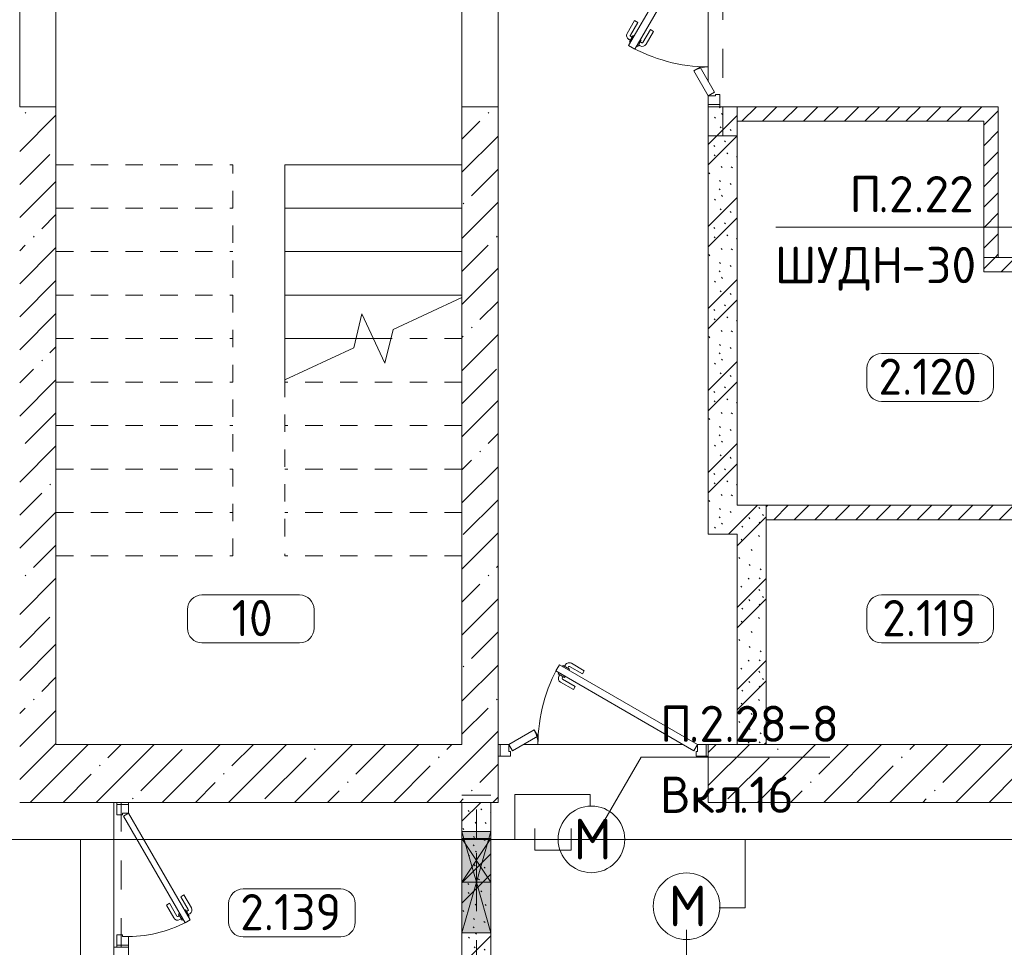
# Model space of a CAD drawing. Header units: millimetres. Extents: x -32229 to 291619, y -13689 to 125138.
# Tile 89 of 256: x 96505 to 103297, y 1600 to 8000. Entities that reach past the tile are written whole.
import ezdxf

# ---------------------------------------------------------------- set-up
doc = ezdxf.new("R2010")
doc.units = ezdxf.units.MM
for name, pattern in [('2_Пунктир_ 0_6 мм', [240, 120, -120]), ('3_ Штрих_ 1 х 1 мм', [400, 200, -200]), ('ADSK_Сверху', [900, 600, -300]), ('Штриховая', [1000, 600, -400])]:
    doc.linetypes.add(name, pattern=pattern)
for name, color, linetype, lineweight in [('A-____-NOTE-TEXT', 7, 'Continuous', 18), ('A-AREA-____-IDEN', 7, 'Continuous', 9), ('A-DETL-____-THIN', 7, 'Continuous', 9), ('A-DOOR-____-MCUT', 7, 'Continuous', 9), ('A-DOOR-____-OTLN', 7, 'Continuous', 18), ('A-DOOR-FRAM-MCUT', 7, 'Continuous', 9), ('A-DOOR-OPNG-OTLN', 7, 'Continuous', 18), ('A-FLOR-____-OTLN', 7, 'Continuous', 18), ('A-GLAZ-____-MCUT', 7, 'Continuous', 9), ('A-GLAZ-____-OTLN', 7, 'Continuous', 18), ('A-WALL-____-MCUT', 7, 'Continuous', 40), ('A-WALL-____-PATT', 7, 'Continuous', 40), ('G-____-____-TEXT', 7, 'Continuous', 9), ('I-WALL-____-MCUT', 7, 'Continuous', 40), ('S-BEAM-____-OTLN', 7, 'Continuous', 18), ('S-STRS-____-MBND', 7, 'ADSK_Сверху', 18), ('S-STRS-____-OTLN', 7, 'Continuous', 18)]:
    doc.layers.add(name, color=color, linetype=linetype, lineweight=lineweight)
doc.layers.add('A-DETL-____-OTLN', color=7, linetype='Continuous', lineweight=9, true_color=0x00a600)
doc.styles.add('GOST Common_2', font='GOST_Common.ttf', dxfattribs={"height": 280})
doc.styles.add('GOST Common_9', font='GOST_Common.ttf', dxfattribs={"height": 250})
doc.styles.add('ISOCPEUR', font='isocpeur.ttf', dxfattribs={"height": 250})
pattern_1 = [(135, (300.56, 377.28), (-565.6854, 6e-14), [10, -790]), (135, (349.8, 474.73), (-565.6854, 6e-14), [10, -790]), (135, (423.93, 473.06), (-565.6854, 6e-14), [10, -790]), (135, (229.92, 447.9), (-565.6854, 6e-14), [10, -790]), (135, (155.08, 447.9), (-565.6854, 6e-14), [10, -790]), (135, (114.9, 369.03), (-565.6854, 6e-14), [10, -790]), (135, (132.43, 285.8), (-565.6854, 6e-14), [10, -790]), (135, (214.66, 322), (-565.6854, 6e-14), [10, -790]), (135, (198.16, 261.88), (-565.6854, 6e-14), [10, -790]), (135, (45.2, 272.9), (-565.6854, 6e-14), [10, -790]), (135, (42.32, 336.16), (-565.6854, 6e-14), [10, -790]), (135, (92.26, 192.24), (-565.6854, 6e-14), [10, -790]), (135, (7.07, 149.2), (-565.6854, 6e-14), [10, -790]), (135, (80.6, 95.1), (-565.6854, 6e-14), [10, -790]), (135, (79.53, 36.94), (-565.6854, 6e-14), [10, -790]), (135, (153.87, 74.56), (-565.6854, 6e-14), [10, -790]), (135, (228.35, 124.8), (-565.6854, 6e-14), [10, -790]), (135, (279.75, 180.4), (-565.6854, 6e-14), [10, -790]), (135, (282.9, 31.63), (-565.6854, 6e-14), [10, -790]), (135, (377.38, 53.45), (-565.6854, 6e-14), [10, -790]), (135, (352.28, 102.7), (-565.6854, 6e-14), [10, -790]), (135, (354.05, 0), (-565.6854, 6e-14), [10, -790]), (135, (553.23, 16.45), (-565.6854, 6e-14), [10, -790]), (135, (542.38, 63.45), (-565.6854, 6e-14), [10, -790]), (135, (536.58, 239.3), (-565.6854, 6e-14), [10, -790]), (135, (475.85, 203.9), (-565.6854, 6e-14), [10, -790]), (135, (475.85, 316.54), (-565.6854, 6e-14), [10, -790]), (135, (520.8, 408.7), (-565.6854, 6e-14), [10, -790]), (135, (551.1, 470.8), (-565.6854, 6e-14), [10, -790]), (135, (235.25, 537.93), (-565.6854, 6e-14), [10, -790]), (135, (407.25, 547.65), (-565.6854, 6e-14), [10, -790]), (135, (94.5, 558.6), (-565.6854, 6e-14), [10, -790]), (135, (46.4, 532.3), (-565.6854, 6e-14), [10, -790]), (135, (85.56, 465.04), (-565.6854, 6e-14), [10, -790]), (135, (355.53, 181.14), (-565.6854, 6e-14), [10, -790]), (135, (362.23, 243.6), (-565.6854, 6e-14), [10, -790]), (135, (413.45, 344.1), (-565.6854, 6e-14), [10, -790]), (135, (286.3, 273.25), (-565.6854, 6e-14), [10, -790]), (135, (423.02, 263.72), (-565.6854, 6e-14), [10, -790]), (135, (162.94, 190.2), (-565.6854, 6e-14), [10, -790]), (135, (470.25, 120.93), (-565.6854, 6e-14), [10, -790]), (135, (484.48, 9.78), (-565.6854, 6e-14), [10, -790]), (45, (0, 212.13), (-565.6854, 0), []), (45, (212.13, 0), (-565.6854, 0), []), (45, (353.55, 0), (-565.6854, 0), []), (45, (0, 353.55), (-565.6854, 0), [])]
pattern_2 = [(45, (0, 0), (-70.71068, 70.71068), [])]
pattern_3 = [(45, (0, 0), (-228.0985, 228.0985), []), (45, (228.1, 0), (-228.0985, 228.0985), [403.225, -80.645, 6.706, -73.939])]

# ---------------------------------------------------------------- blocks, each defined once
blk = doc.blocks.new('АР_Дверь двупольная - 1450х2100h_1100_200__ЛК-5951707--02 ЭМ')
at = {"layer": 'A-DOOR-____-MCUT', "color": 253, "lineweight": 13, "true_color": 0xaaaaaa}
for p, q in [((-302.6, 650), (-327.6, 606.7)), ((650, 100), (-302.6, 650)), ((-327.6, 606.7), (625, 56.7)), ((-650, 100), (-476.8, 200)), ((-451.8, 156.7), (-625, 56.7)), ((-476.8, 200), (-451.8, 156.7)), ((-625, 56.7), (-650, 100)), ((625, 56.7), (650, 100))]:
    blk.add_line(p, q, dxfattribs=at)
at = {"layer": 'A-DOOR-____-OTLN', "color": 253, "lineweight": 5, "true_color": 0xaaaaaa}
for p, q in [((-281, 637.5), (-277, 644.4)), ((-277, 644.4), (-233.7, 619.4)), ((-266.2, 638.2), (-260.1, 648.6)), ((-244.5, 625.7), (-238.5, 636.1)), ((-233.7, 619.4), (-237.7, 612.5)), ((-142.9, 586.7), (-231.7, 637.9)), ((-130.4, 608.3), (-219.2, 659.6)), ((-306, 594.2), (-310, 587.3)), ((-310, 587.3), (-266.7, 562.3)), ((-299.2, 581), (-305.2, 570.6)), ((-277.5, 568.5), (-283.5, 558.1)), ((-192.9, 500), (-281.7, 551.3)), ((-266.7, 562.3), (-262.7, 569.2)), ((-142.9, 586.7), (-130.4, 608.3)), ((-205.4, 478.4), (-294.2, 529.7)), ((-192.9, 500), (-205.4, 478.4))]:
    blk.add_line(p, q, dxfattribs=at)
for centre, radius, start, end in [((650, 100), 1100, 150, 180), ((-234.2, 633.6), 30, 60, 150), ((-234.2, 633.6), 4.99, 60, 150), ((-279.2, 555.6), 30, 150, 240), ((-279.2, 555.6), 4.99, 150, 240), ((-650, 100), 200, 0, 30)]:
    blk.add_arc(centre, radius, start, end, dxfattribs=at)
at = {"layer": 'A-DOOR-FRAM-MCUT', "color": 253, "lineweight": 13, "true_color": 0xaaaaaa}
for p, q in [((-710, 100), (-725, 100)), ((-710, 100), (-650, 100)), ((-710, 20), (-710, 100)), ((-650, 100), (-650, 50)), ((710, 100), (650, 100)), ((650, 100), (650, 50)), ((710, 20), (710, 100)), ((710, 100), (725, 100)), ((-710, 20), (-725, 20)), ((-640, 20), (-710, 20)), ((-650, 50), (-640, 50)), ((-640, 50), (-640, 20)), ((650, 50), (640, 50)), ((640, 50), (640, 20)), ((640, 20), (710, 20)), ((710, 20), (725, 20))]:
    blk.add_line(p, q, dxfattribs=at)
blk = doc.blocks.new('АР_Дверь однопольная - 1000х2100h_850__Кладовая-4711757--02 ЭМ')
at = {"layer": 'A-DOOR-____-MCUT', "color": 253, "lineweight": 13, "true_color": 0xaaaaaa}
for p, q in [((311.1, 475), (-425, 50)), ((-405, 15.4), (331.1, 440.4)), ((331.1, 440.4), (311.1, 475)), ((-425, 50), (-405, 15.4))]:
    blk.add_line(p, q, dxfattribs=at)
at = {"layer": 'A-DOOR-____-OTLN', "color": 253, "lineweight": 5, "true_color": 0xaaaaaa}
for p, q in [((138.9, 433.3), (227.7, 484.6)), ((151.4, 411.7), (138.9, 433.3)), ((151.4, 411.7), (240.2, 462.9)), ((285.5, 469.4), (242.2, 444.4)), ((242.2, 444.4), (246.2, 437.5)), ((253, 450.7), (247, 461.1)), ((274.6, 463.2), (268.6, 473.6)), ((313.5, 420.9), (270.2, 395.9)), ((289.5, 462.5), (285.5, 469.4)), ((302.6, 414.7), (308.7, 404.3)), ((309.5, 427.9), (313.5, 420.9)), ((196.4, 333.7), (285.2, 385)), ((208.9, 312.1), (297.7, 363.3)), ((270.2, 395.9), (266.2, 402.9)), ((281, 402.2), (287, 391.8)), ((196.4, 333.7), (208.9, 312.1))]:
    blk.add_line(p, q, dxfattribs=at)
for centre, radius, start, end in [((242.7, 458.6), 30, 30, 120), ((242.7, 458.6), 4.99, 30, 120), ((-425, 50), 850, 360, 30), ((282.7, 389.3), 4.99, 300, 30), ((282.7, 389.3), 30, 300, 30)]:
    blk.add_arc(centre, radius, start, end, dxfattribs=at)
at = {"layer": 'A-DOOR-FRAM-MCUT', "color": 253, "lineweight": 13, "true_color": 0xaaaaaa}
for p, q in [((-485, 50), (-500, 50)), ((-425, 50), (-485, 50)), ((-485, 50), (-485, -30)), ((-425, 10), (-425, 50)), ((-415, 10), (-425, 10)), ((-415, -30), (-415, 10)), ((425, 10), (415, 10)), ((415, 10), (415, -30)), ((485, 50), (425, 50)), ((425, 50), (425, 10)), ((485, -30), (485, 50)), ((485, 50), (500, 50)), ((-485, -30), (-500, -30)), ((-485, -30), (-415, -30)), ((415, -30), (485, -30)), ((485, -30), (500, -30))]:
    blk.add_line(p, q, dxfattribs=at)
blk = doc.blocks.new('КР-Проем - Настраиваемый-3515713--02 ЭМ')
at = {"layer": 'A-DOOR-OPNG-OTLN', "color": 253, "lineweight": 13, "true_color": 0xaaaaaa}
for p, q in [((-725, 125), (725, 125)), ((-725, -125), (725, -125))]:
    blk.add_line(p, q, dxfattribs=at)
blk = doc.blocks.new('АР_Дверь двупольная - 1450х2100h_1100_200__ЛК-5838898--02 ЭМ')
at = {"layer": 'A-DOOR-____-MCUT', "color": 253, "lineweight": 13, "true_color": 0xaaaaaa}
for p, q in [((-302.6, 750), (-327.6, 706.7)), ((650, 200), (-302.6, 750)), ((-327.6, 706.7), (625, 156.7)), ((-650, 200), (-476.8, 300)), ((-476.8, 300), (-451.8, 256.7)), ((-451.8, 256.7), (-625, 156.7)), ((-625, 156.7), (-650, 200)), ((625, 156.7), (650, 200))]:
    blk.add_line(p, q, dxfattribs=at)
at = {"layer": 'A-DOOR-____-OTLN', "color": 253, "lineweight": 5, "true_color": 0xaaaaaa}
for p, q in [((-266.2, 738.2), (-260.1, 748.6)), ((-130.4, 708.3), (-219.2, 759.6)), ((-306, 694.2), (-310, 687.3)), ((-310, 687.3), (-266.7, 662.3)), ((-299.2, 681), (-305.2, 670.6)), ((-281, 737.5), (-277, 744.4)), ((-277, 744.4), (-233.7, 719.4)), ((-244.5, 725.7), (-238.5, 736.1)), ((-233.7, 719.4), (-237.7, 712.5)), ((-142.9, 686.7), (-231.7, 737.9)), ((-142.9, 686.7), (-130.4, 708.3)), ((-205.4, 578.4), (-294.2, 629.7)), ((-277.5, 668.5), (-283.5, 658.1)), ((-192.9, 600), (-281.7, 651.3)), ((-266.7, 662.3), (-262.7, 669.2)), ((-192.9, 600), (-205.4, 578.4))]:
    blk.add_line(p, q, dxfattribs=at)
for centre, radius, start, end in [((650, 200), 1100, 150, 180), ((-234.2, 733.6), 30, 60, 150), ((-234.2, 733.6), 4.99, 60, 150), ((-279.2, 655.6), 30, 150, 240), ((-279.2, 655.6), 4.99, 150, 240), ((-650, 200), 200, 0, 30)]:
    blk.add_arc(centre, radius, start, end, dxfattribs=at)
at = {"layer": 'A-DOOR-FRAM-MCUT', "color": 253, "lineweight": 13, "true_color": 0xaaaaaa}
for p, q in [((-710, 200), (-725, 200)), ((-710, 200), (-650, 200)), ((-710, 120), (-710, 200)), ((-650, 200), (-650, 150)), ((-650, 150), (-640, 150)), ((-640, 150), (-640, 120)), ((650, 150), (640, 150)), ((640, 150), (640, 120)), ((710, 200), (650, 200)), ((650, 200), (650, 150)), ((710, 120), (710, 200)), ((710, 200), (725, 200)), ((-710, 120), (-725, 120)), ((-640, 120), (-710, 120)), ((640, 120), (710, 120)), ((710, 120), (725, 120))]:
    blk.add_line(p, q, dxfattribs=at)
blk = doc.blocks.new('АР_Отверстие прямоугольное - ОВВ-7434242--02 ЭМ')
at = {"layer": 'A-GLAZ-____-OTLN', "lineweight": 13, "true_color": 0xf0f0f0}
blk.add_hatch(color=7, dxfattribs=at).paths.add_polyline_path([(-225, 100), (-225, -100), (475, -100), (475, 100), (125, 100)])
at = {"layer": 'A-GLAZ-____-MCUT', "color": 253, "lineweight": 13, "true_color": 0xaaaaaa}
for p, q in [((-225, 100), (-225, -100)), ((475, 100), (475, -100))]:
    blk.add_line(p, q, dxfattribs=at)
at = {"layer": 'A-GLAZ-____-OTLN', "color": 253, "lineweight": 5, "true_color": 0xaaaaaa}
for p, q in [((-225, 100), (125, 0)), ((425, 85.7), (125, 0)), ((475, 100), (425, 85.7)), ((125, 0), (-225, -100)), ((125, 0), (425, -85.7)), ((425, -85.7), (475, -100))]:
    blk.add_line(p, q, dxfattribs=at)
at = {"layer": 'A-GLAZ-____-OTLN', "color": 253, "lineweight": 13, "true_color": 0xaaaaaa}
for p, q in [((125, 100), (-225, 100)), ((-225, 100), (-225, -100)), ((425, 100), (125, 100)), ((475, 100), (425, 100)), ((475, -100), (475, 100)), ((-225, -100), (125, -100)), ((125, -100), (425, -100)), ((425, -100), (475, -100))]:
    blk.add_line(p, q, dxfattribs=at)
blk = doc.blocks.new('АР_Отверстие прямоугольное - АПТ-4358068--02 ЭМ')
at = {"layer": 'A-GLAZ-____-OTLN', "lineweight": 13, "true_color": 0xf0f0f0}
blk.add_hatch(color=7, dxfattribs=at).paths.add_polyline_path([(275, -100), (275, 100), (-25, 100), (-25, -100)])
at = {"layer": 'A-GLAZ-____-MCUT', "color": 253, "lineweight": 13, "true_color": 0xaaaaaa}
for p, q in [((-25, 100), (-25, -100)), ((275, 100), (275, -100))]:
    blk.add_line(p, q, dxfattribs=at)
at = {"layer": 'A-GLAZ-____-OTLN', "color": 253, "lineweight": 5, "true_color": 0xaaaaaa}
for p, q in [((275, 100), (-25, -100)), ((-25, 100), (275, -100))]:
    blk.add_line(p, q, dxfattribs=at)
at = {"layer": 'A-GLAZ-____-OTLN', "color": 253, "lineweight": 13, "true_color": 0xaaaaaa}
for p, q in [((275, 100), (-25, 100)), ((-25, 100), (-25, -100)), ((275, -100), (275, 100)), ((-25, -100), (275, -100))]:
    blk.add_line(p, q, dxfattribs=at)
blk = doc.blocks.new('АР_Перемычка - 100_Уx1_75x5__Оп_0_125x80x5_-250-6145371--02 ЭМ')
at = {"layer": 'S-BEAM-____-OTLN', "color": 9, "linetype": '3_ Штрих_ 1 х 1 мм', "lineweight": 15, "true_color": 0xc4c4c4}
for p, q in [((-500, 50), (-500, -50)), ((750, 50), (750, -50)), ((-500, 0), (750, 0))]:
    blk.add_line(p, q, dxfattribs=at)
blk = doc.blocks.new('АР_Перемычка - 200_Ар_10x3_250-250-5131944--02 ЭМ')
at = {"layer": 'S-BEAM-____-OTLN', "color": 9, "linetype": '3_ Штрих_ 1 х 1 мм', "lineweight": 15, "true_color": 0xc4c4c4}
for p, q in [((-600, 100), (-600, -100)), ((600, 100), (600, -100)), ((-600, 0), (0, 0)), ((0, 0), (300, 0)), ((300, 0), (600, 0))]:
    blk.add_line(p, q, dxfattribs=at)
blk = doc.blocks.new('АР_Перемычка - 200_Уx2_75x5__300-200-7330641--02 ЭМ')
at = {"layer": 'S-BEAM-____-OTLN', "color": 9, "linetype": '3_ Штрих_ 1 х 1 мм', "lineweight": 15, "true_color": 0xc4c4c4}
for p, q in [((-925, 100), (-925, -100)), ((1025, 100), (1025, -100)), ((-925, 0), (1025, 0))]:
    blk.add_line(p, q, dxfattribs=at)
blk = doc.blocks.new('Наметкина 10_РД_АР_П_отсоединено_rvt-1--02 ЭМ')
at = {"layer": 'A-WALL-____-PATT', "lineweight": 5, "true_color": 0xaaaaaa}
h = blk.add_hatch(dxfattribs=at)
h.set_pattern_fill('FP_1', color=253, style=0, pattern_type=2)
h.set_pattern_definition(pattern_1)
h.paths.add_polyline_path([(101455.3, 4650), (101455.3, 7400), (101255.3, 7400), (101255.3, 4650)])
h.paths.add_polyline_path([(101255.3, 8850), (101455.3, 8850), (101455.3, 8950), (101255.3, 8950)])
h = blk.add_hatch(dxfattribs=at)
h.set_pattern_fill('FP_3', color=253, style=0, pattern_type=2)
h.set_pattern_definition(pattern_3)
h.paths.add_polyline_path([(96755.3, 3000), (96755.3, 7400), (96505.3, 7400), (96505.3, 3000)])
h = blk.add_hatch(dxfattribs=at)
h.set_pattern_fill('FP_3', color=253, style=0, pattern_type=2)
h.set_pattern_definition(pattern_3)
h.paths.add_polyline_path([(99805.3, 3000), (99805.3, 7400), (99555.3, 7400), (99555.3, 3000)])
h = blk.add_hatch(dxfattribs=at)
h.set_pattern_fill('FP_2', color=253, style=0, pattern_type=2)
h.set_pattern_definition(pattern_2)
h.paths.add_polyline_path([(103155.3, 7300), (103155.3, 7400), (101455.3, 7400), (101455.3, 7300)])
h = blk.add_hatch(dxfattribs=at)
h.set_pattern_fill('FP_2', color=253, style=0, pattern_type=2)
h.set_pattern_definition(pattern_2)
h.paths.add_polyline_path([(103231.2, 6360), (103255.3, 6360), (103255.3, 7400), (103155.3, 7400), (103155.3, 6360)])
h = blk.add_hatch(dxfattribs=at)
h.set_pattern_fill('FP_2', color=253, style=0, pattern_type=2)
h.set_pattern_definition(pattern_2)
h.paths.add_polyline_path([(104305.3, 6260), (104305.3, 6360), (103155.3, 6360), (103155.3, 6260), (103231.2, 6260)])
h = blk.add_hatch(dxfattribs=at)
h.set_pattern_fill('FP_1', color=253, style=0, pattern_type=2)
h.set_pattern_definition(pattern_1)
h.paths.add_polyline_path([(101655.3, 4450), (101655.3, 4650), (101255.3, 4650), (101255.3, 4450), (101455.3, 4450)])
h = blk.add_hatch(dxfattribs=at)
h.set_pattern_fill('FP_2', color=253, style=0, pattern_type=2)
h.set_pattern_definition(pattern_2)
h.paths.add_polyline_path([(104305.3, 4550), (104305.3, 4650), (101655.3, 4650), (101655.3, 4550), (103231.2, 4550)])
h = blk.add_hatch(dxfattribs=at)
h.set_pattern_fill('FP_1', color=253, style=0, pattern_type=2)
h.set_pattern_definition(pattern_1)
h.paths.add_polyline_path([(101655.3, 3000), (101655.3, 4450), (101455.3, 4450), (101455.3, 3000)])
h = blk.add_hatch(dxfattribs=at)
h.set_pattern_fill('FP_3', color=253, style=0, pattern_type=2)
h.set_pattern_definition(pattern_3)
h.paths.add_polyline_path([(109805.3, 2600), (109805.3, 3000), (101255.3, 3000), (101255.3, 2600), (109705.3, 2600)])
h.paths.add_polyline_path([(99805.3, 2600), (99805.3, 3000), (96505.3, 3000), (96505.3, 2600), (97907.3, 2600)])
h = blk.add_hatch(dxfattribs=at)
h.set_pattern_fill('FP_1', color=253, style=0, pattern_type=2)
h.set_pattern_definition(pattern_1)
h.paths.add_polyline_path([(99555.3, -1250), (99755.3, -1250), (99755.3, 2600), (99555.3, 2600), (99555.3, 250)])
at = {"layer": 'A-FLOR-____-OTLN', "color": 253, "lineweight": 13, "true_color": 0xaaaaaa}
for p, q in [((96755.3, 7400), (96755.3, 8850)), ((96755.3, 8850), (96755.3, 7400)), ((99555.3, 8850), (99555.3, 7400)), ((99555.3, 7400), (99555.3, 8850)), ((101255.3, 8675), (101255.3, 7575)), ((101255.3, 7575), (101255.3, 8675)), ((101255.3, 7415), (101255.3, 7400)), ((101255.3, 7400), (101255.3, 7415)), ((99820.3, 3000), (99805.3, 3000)), ((99805.3, 3000), (99820.3, 3000)), ((101080.3, 3000), (99980.3, 3000)), ((99980.3, 3000), (101080.3, 3000)), ((101255.3, 3000), (101240.3, 3000)), ((101240.3, 3000), (101255.3, 3000)), ((97155.3, 1600), (97155.3, 2600)), ((97155.3, 2600), (97155.3, 1600))]:
    blk.add_line(p, q, dxfattribs=at)
at = {"layer": 'A-WALL-____-MCUT', "color": 253, "lineweight": 13, "true_color": 0xaaaaaa}
for p, q in [((96755.3, 7400), (96505.3, 7400)), ((96755.3, 3000), (96755.3, 7400)), ((99555.3, 7400), (99555.3, 3000)), ((99805.3, 7400), (99555.3, 7400)), ((99805.3, 3000), (99805.3, 7400)), ((99555.3, 3000), (96755.3, 3000)), ((99805.3, 2600), (99805.3, 3000)), ((101455.3, 3000), (101255.3, 3000)), ((101255.3, 3000), (101255.3, 2600)), ((104965.3, 3000), (101655.3, 3000)), ((96505.3, 2600), (99805.3, 2600)), ((101255.3, 2600), (104965.3, 2600))]:
    blk.add_line(p, q, dxfattribs=at)
at = {"layer": 'A-WALL-____-MCUT', "color": 253, "lineweight": 15, "true_color": 0xaaaaaa}
blk.add_line((101455.3, 3000), (101655.3, 3000), dxfattribs=at)
at = {"layer": 'I-WALL-____-MCUT', "color": 253, "lineweight": 13, "true_color": 0xaaaaaa}
for p, q in [((101255.3, 7400), (101255.3, 4650)), ((101455.3, 7400), (101255.3, 7400)), ((101455.3, 4650), (101455.3, 7400)), ((103155.3, 7400), (101455.3, 7400)), ((101455.3, 7400), (101455.3, 7300)), ((103255.3, 7400), (103155.3, 7400)), ((103255.3, 6360), (103255.3, 7400)), ((101455.3, 7300), (103155.3, 7300)), ((103155.3, 7300), (103155.3, 6360)), ((103155.3, 6360), (103255.3, 6360)), ((104305.3, 6360), (103155.3, 6360)), ((103155.3, 6360), (103155.3, 6260)), ((103155.3, 6260), (104305.3, 6260)), ((101255.3, 4650), (101255.3, 4450)), ((101655.3, 4650), (101455.3, 4650)), ((104305.3, 4650), (101655.3, 4650)), ((101655.3, 4650), (101655.3, 4550)), ((101655.3, 4450), (101655.3, 4650)), ((101655.3, 4550), (104305.3, 4550)), ((101255.3, 4450), (101455.3, 4450)), ((101455.3, 4450), (101455.3, 3000)), ((101655.3, 3000), (101655.3, 4450)), ((99555.3, 2600), (99555.3, 2400)), ((99755.3, 2600), (99555.3, 2600)), ((99755.3, 2400), (99755.3, 2600)), ((99555.3, 2400), (99555.3, 2350)), ((99755.3, 2350), (99755.3, 2400)), ((99555.3, 2350), (99555.3, 2050)), ((99755.3, 2050), (99755.3, 2350)), ((99555.3, 2050), (99555.3, 1700)), ((99755.3, 1700), (99755.3, 2050)), ((99555.3, 1700), (99555.3, 350)), ((99755.3, 1500), (99755.3, 1700)), ((97155.3, 1600), (97155.3, 350)), ((97255.3, 1600), (97155.3, 1600)), ((97255.3, 350), (97255.3, 1600))]:
    blk.add_line(p, q, dxfattribs=at)
at = {"layer": 'S-STRS-____-MBND', "color": 253, "linetype": '2_Пунктир_ 0_6 мм', "lineweight": 13, "true_color": 0xaaaaaa}
for p, q in [((96755.3, 7000), (97975.3, 7000)), ((96755.3, 4300), (96755.3, 7000)), ((97975.3, 4300), (97975.3, 7000)), ((96755.3, 6700), (97975.3, 6700)), ((96755.3, 6700), (97975.3, 6700)), ((96755.3, 6400), (97975.3, 6400)), ((96755.3, 6400), (97975.3, 6400)), ((96755.3, 6100), (97975.3, 6100)), ((96755.3, 6100), (97975.3, 6100)), ((96755.3, 5800), (97975.3, 5800)), ((96755.3, 5800), (97975.3, 5800)), ((98945.3, 5800), (98824.8, 5800)), ((98945.3, 5800), (98824.8, 5800)), ((99555.3, 5800), (99065.8, 5800)), ((99555.3, 5800), (99065.8, 5800)), ((98335.3, 5515.6), (98335.3, 4300)), ((96755.3, 5500), (97975.3, 5500)), ((96755.3, 5500), (97975.3, 5500)), ((99555.3, 5500), (98335.3, 5500)), ((99555.3, 5500), (98335.3, 5500)), ((99555.3, 5500), (99555.3, 4300)), ((96755.3, 5200), (97975.3, 5200)), ((96755.3, 5200), (97975.3, 5200)), ((99555.3, 5200), (98335.3, 5200)), ((99555.3, 5200), (98335.3, 5200)), ((96755.3, 4900), (97975.3, 4900)), ((96755.3, 4900), (97975.3, 4900)), ((99555.3, 4900), (98335.3, 4900)), ((99555.3, 4900), (98335.3, 4900)), ((96755.3, 4600), (97975.3, 4600)), ((96755.3, 4600), (97975.3, 4600)), ((99555.3, 4600), (98335.3, 4600)), ((99555.3, 4600), (98335.3, 4600)), ((96755.3, 4300), (97975.3, 4300)), ((96755.3, 4300), (97975.3, 4300)), ((99555.3, 4300), (98335.3, 4300))]:
    blk.add_line(p, q, dxfattribs=at)
at = {"layer": 'S-STRS-____-MBND', "color": 253, "linetype": 'Continuous', "lineweight": 13, "true_color": 0xaaaaaa}
for p, q in [((99081.2, 5863.4), (99555.3, 6084.5)), ((98809.3, 5736.6), (98866.1, 5969.9)), ((98866.1, 5969.9), (99024.5, 5630.1)), ((99024.5, 5630.1), (99081.2, 5863.4)), ((98335.3, 5515.6), (98809.3, 5736.6))]:
    blk.add_line(p, q, dxfattribs=at)
at = {"layer": 'S-STRS-____-OTLN', "color": 253, "lineweight": 13, "true_color": 0xaaaaaa}
for p, q in [((99555.3, 7000), (98335.3, 7000)), ((98335.3, 7000), (98335.3, 6700)), ((98335.3, 6700), (98335.3, 6400)), ((99555.3, 6700), (98335.3, 6700)), ((98335.3, 6400), (98335.3, 6100)), ((99555.3, 6400), (98335.3, 6400)), ((98335.3, 6100), (98335.3, 5800)), ((99555.3, 6100), (98335.3, 6100)), ((98335.3, 5800), (98335.3, 5515.6)), ((98824.8, 5800), (98335.3, 5800)), ((99065.8, 5800), (98945.3, 5800))]:
    blk.add_line(p, q, dxfattribs=at)
at = {"layer": 'S-STRS-____-OTLN', "color": 253, "linetype": 'Штриховая', "lineweight": 13, "true_color": 0xaaaaaa}
for p, q in [((99555.3, 7000), (98335.3, 7000)), ((99555.3, 6700), (98335.3, 6700)), ((99555.3, 6400), (98335.3, 6400)), ((99555.3, 6100), (98335.3, 6100)), ((98824.8, 5800), (98335.3, 5800)), ((99065.8, 5800), (98945.3, 5800))]:
    blk.add_line(p, q, dxfattribs=at)
at = {"layer": 'A-DOOR-____-OTLN', "color": 253, "lineweight": 13, "true_color": 0xaaaaaa}
for name, p, rotation in [('КР-Проем - Настраиваемый-3515713--02 ЭМ', (96630.3, 8125), 269.9999999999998), ('КР-Проем - Настраиваемый-3515713--02 ЭМ', (99680.3, 8125), 269.9999999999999), ('АР_Дверь двупольная - 1450х2100h_1100_200__ЛК-5951707--02 ЭМ', (101355.3, 8125), 89.99999999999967), ('АР_Дверь однопольная - 1000х2100h_850__Кладовая-4711757--02 ЭМ', (97205.3, 2100), 270)]:
    blk.add_blockref(name, p, dxfattribs=dict(at, rotation=rotation))
blk.add_blockref('АР_Дверь двупольная - 1450х2100h_1100_200__ЛК-5838898--02 ЭМ', (100530.3, 2800), dxfattribs=at)
at = {"layer": 'A-GLAZ-____-OTLN', "color": 253, "lineweight": 13, "true_color": 0xaaaaaa}
for name, p, rotation in [('АР_Отверстие прямоугольное - ОВВ-7434242--02 ЭМ', (99655.3, 1925), 89.9999999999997), ('АР_Отверстие прямоугольное - АПТ-4358068--02 ЭМ', (99655.3, 2325), 269.9999999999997)]:
    blk.add_blockref(name, p, dxfattribs=dict(at, rotation=rotation))
at = {"layer": 'S-BEAM-____-OTLN', "color": 253, "lineweight": 13, "true_color": 0xaaaaaa}
for name, p, rotation in [('АР_Перемычка - 200_Уx2_75x5__300-200-7330641--02 ЭМ', (101355.3, 8125), 89.99999999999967), ('АР_Перемычка - 200_Ар_10x3_250-250-5131944--02 ЭМ', (99655.3, 2050), 89.9999999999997), ('АР_Перемычка - 100_Уx1_75x5__Оп_0_125x80x5_-250-6145371--02 ЭМ', (97205.3, 2100), 270)]:
    blk.add_blockref(name, p, dxfattribs=dict(at, rotation=rotation))
blk = doc.blocks.new('Марка помещения 2 - Марка помещения 2-1605974--02 ЭМ')
at = {"layer": 'A-AREA-____-IDEN', "color": 253, "true_color": 0xaaaaaa}
for p, q in [((-1.797, 0.841), (1.569, 0.841)), ((-2.297, -0.309), (-2.297, 0.341)), ((2.069, 0.341), (2.069, -0.309)), ((1.569, -0.809), (-1.797, -0.809))]:
    blk.add_line(p, q, dxfattribs=at)
for centre, start, end in [((-1.797, 0.341), 90, 180), ((1.569, 0.341), 0, 90), ((-1.797, -0.309), 180, 270), ((1.569, -0.309), 270, 360)]:
    blk.add_arc(centre, 0.5, start, end, dxfattribs=at)

msp = doc.modelspace()

# ---------------------------------------------------------------- linework, layer by layer
at = {"layer": 'A-____-NOTE-TEXT', "color": 5, "lineweight": 9, "true_color": 0x0000ff}
for centre in [(100448.8, 2345), (101105.3, 1883.4)]:
    msp.add_circle(centre, 230, dxfattribs=at)
at = {"layer": 'A-DETL-____-OTLN', "color": 5, "true_color": 0x0000ff}
for p, q in [((100440.7, 2653.3), (99920.7, 2653.3)), ((99920.7, 2653.3), (99920.7, 2345)), ((100440.7, 2573.3), (100440.7, 2653.3)), ((100059.3, 2420), (100059.3, 2270)), ((100309.3, 2270), (100309.3, 2420)), ((109490.3, 2345), (90855.3, 2345)), ((96925.3, 1041.1), (96925.3, 2345)), ((101509.3, 2345), (101509.3, 1871.3)), ((100059.3, 2270), (100309.3, 2270)), ((101509.3, 1871.3), (101329.3, 1871.3))]:
    msp.add_line(p, q, dxfattribs=at)
at = {"layer": 'A-DETL-____-THIN'}
for p, q in [((101719.9, 6568.2), (103655.3, 6568.2)), ((100792.4, 2912.5), (100542.4, 2479.5)), ((100792.4, 2912.5), (102092.4, 2912.5)), ((101105.3, 1719.6), (101105.3, 937.1))]:
    msp.add_line(p, q, dxfattribs=at)

# ---------------------------------------------------------------- block references
at = {"lineweight": 5}
msp.add_blockref('Наметкина 10_РД_АР_П_отсоединено_rvt-1--02 ЭМ', (0, 0), dxfattribs=at)
at = {"layer": 'A-AREA-____-IDEN', "color": 253, "true_color": 0xaaaaaa, "xscale": 199.9999999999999, "yscale": 199.9999999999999, "zscale": 199.9999999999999}
for p in [(102808.4, 5528.6), (98122.1, 3862.8), (102808.4, 3862.8), (98405.6, 1834.2)]:
    msp.add_blockref('Марка помещения 2 - Марка помещения 2-1605974--02 ЭМ', p, dxfattribs=at)

# ---------------------------------------------------------------- texts
at = {"layer": 'A-____-NOTE-TEXT', "color": 5, "lineweight": 9, "true_color": 0x0000ff, "char_height": 280, "width": 304.641, "attachment_point": 1, "style": 'GOST Common_2'}
for insert in [(100326, 2487), (100982.5, 2025.4)]:
    msp.add_mtext('\\fGOST Common|b0|i0|c204|p34|;М', dxfattribs=dict(at, insert=insert))
at = {"layer": 'A-AREA-____-IDEN', "color": 253, "true_color": 0xaaaaaa, "char_height": 250, "attachment_point": 1, "style": 'GOST Common_9'}
for s, insert, width in [('2.120', (102428.9, 5662.3), 929.957), ('10', (97967.6, 3996.5), 384.81), ('2.119', (102454.9, 3996.5), 865.822), ('2.139', (98026.1, 1967.9), 929.957)]:
    msp.add_mtext(s, dxfattribs=dict(at, insert=insert, width=width))
at = {"layer": 'G-____-____-TEXT', "char_height": 250, "attachment_point": 1, "style": 'ISOCPEUR'}
for s, insert, width in [('\\fISOCPEUR|b0|i0|c204|p34|;П', (102228.8, 6921.8), 240.506), ('.2.22', (102427.2, 6921.8), 817.721), ('ШУДН', (101712.8, 6432.4), 1058.227), ('-30', (102585.9, 6432.4), 625.316), ('\\fISOCPEUR|b0|i0|c204|p34|;П', (100921.9, 3267.2), 240.506), ('.2.28-8', (101120.3, 3267.2), 1234.599), ('Вкл', (100921.9, 2777.7), 657.384), ('.16', (101464.2, 2777.7), 448.945)]:
    msp.add_mtext(s, dxfattribs=dict(at, insert=insert, width=width))

doc.saveas('drawing.dxf')
